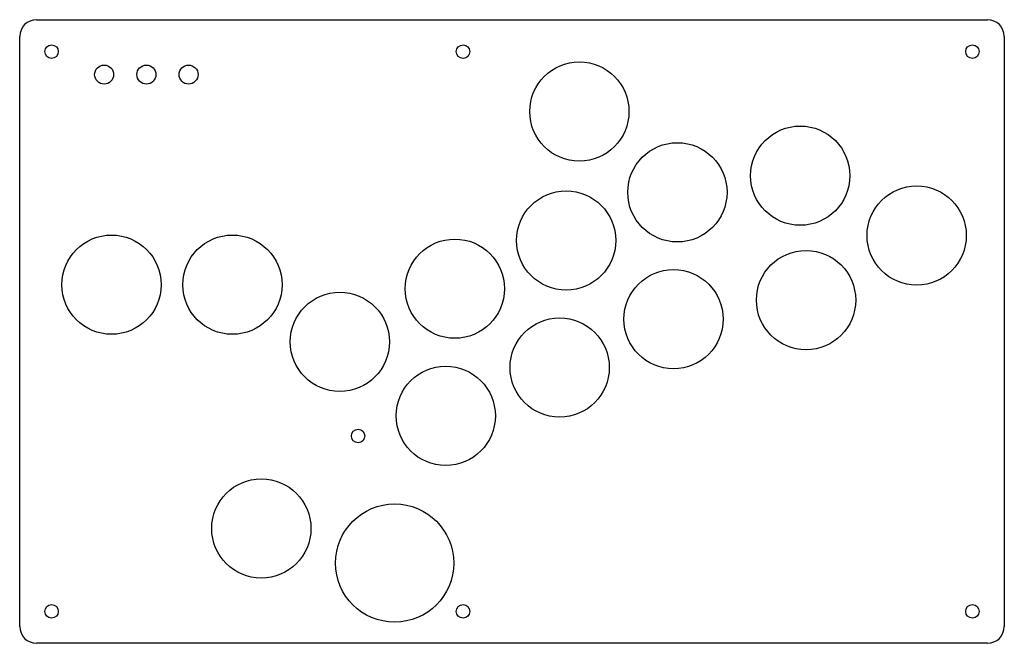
# Model space of a CAD drawing. Header units: millimetres. Extents: x 0 to 233, y -148 to 0.
import ezdxf

# ---------------------------------------------------------------- set-up
doc = ezdxf.new("R2010")
doc.units = ezdxf.units.MM
doc.layers.add('Sketch005', color=7, linetype='CONTINUOUS')

msp = doc.modelspace()

# ---------------------------------------------------------------- linework, layer by layer
at = {"layer": 'Sketch005'}
for p, q in [((4, 0, 13.6), (229.17, 0, 13.6)), ((0, -143.67, 13.6), (0, -4, 13.6)), ((233.17, -4, 13.6), (233.17, -143.67, 13.6)), ((229.17, -147.67, 13.6), (4, -147.67, 13.6))]:
    msp.add_line(p, q, dxfattribs=at)
for centre, radius in [((7.55, -7.55), 1.6), ((105, -7.55), 1.6), ((225.62, -7.55), 1.6), ((20, -13), 2.25), ((30, -13), 2.25), ((40, -13), 2.25), ((132.54, -21.75), 11.75), ((184.85, -36.94), 11.75), ((155.75, -40.88), 11.75), ((212.42, -51.11), 11.75), ((129.4, -52.29), 11.75), ((21.75, -62.75), 11.75), ((50.37, -62.75), 11.75), ((103.05, -63.7), 11.75), ((186.22, -66.39), 11.75), ((154.85, -70.93), 11.75), ((75.82, -76.29), 11.75), ((127.87, -82.37), 11.75), ((100.89, -93.81), 11.75), ((80.14, -98.58), 1.6), ((57.22, -120.47), 11.75), ((88.79, -128.67), 14), ((7.55, -140.12), 1.6), ((105, -140.12), 1.6), ((225.62, -140.12), 1.6)]:
    msp.add_circle(centre, radius, dxfattribs=at)
for centre, start, end in [((4, -4, 13.6), 90, 180), ((229.17, -4, 13.6), 0, 90), ((4, -143.67, 13.6), 180, -90), ((229.17, -143.67, 13.6), -90, 0)]:
    msp.add_arc(centre, 4, start, end, dxfattribs=at)

doc.saveas('drawing.dxf')
